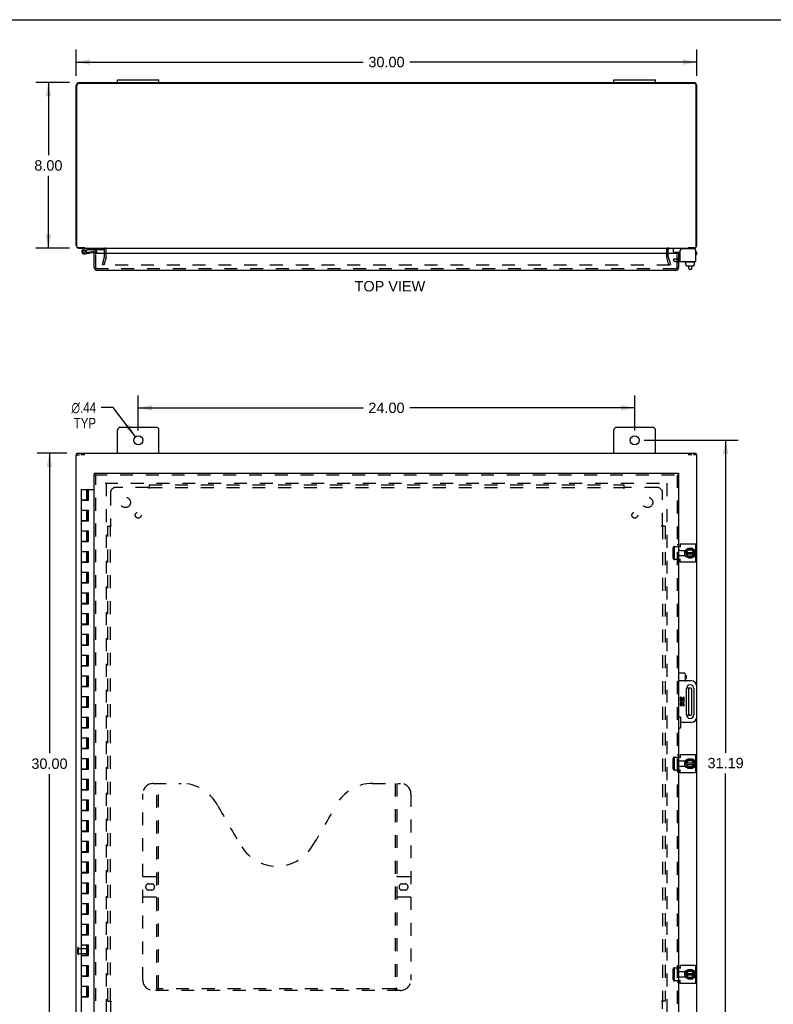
# Model space of a CAD drawing. Header units: inches. Extents: x 0 to 113, y 0 to 73.
# Tile 3 of 5: x 20 to 57, y 26 to 73. Entities that reach past the tile are written whole.
import ezdxf

# ---------------------------------------------------------------- set-up
doc = ezdxf.new("R2010")
doc.units = ezdxf.units.IN
doc.header["$LTSCALE"] = 6.233333
doc.header["$MEASUREMENT"] = 0
doc.linetypes.add('HIDDEN', pattern=[0.2, 0.1, -0.1])
doc.layers.get('0').update_dxf_attribs({"linetype": 'CONTINUOUS'})
for name, color, linetype in [('DEFAULT_2', 8, 'HIDDEN'), ('DIMENSIONS', 7, 'CONTINUOUS'), ('DOOR_ASSEMBLY', 7, 'CONTINUOUS'), ('SUBPANEL', 7, 'CONTINUOUS')]:
    doc.layers.add(name, color=color, linetype=linetype)
doc.styles.get("Standard").update_dxf_attribs({"font": 'arial.ttf'})
doc.styles.add('TEXTSTYLE_1', font='gdt', dxfattribs={"width": 0.8})
doc.dimstyles.new('DIMSTYLE_1', dxfattribs={"dimtxt": 0.5, "dimasz": 0.666667, "dimexe": 0.09, "dimexo": 0.07, "dimgap": 0.0375, "dimtad": 0, "dimtih": 1, "dimtoh": 1, "dimzin": 4, "dimdsep": 46, "dimtxsty": 'Standard', "dimblk": '_FILLED', "dimblk1": '_FILLED', "dimblk2": '_FILLED', "dimcen": 0.09, "dimadec": 3, "dimazin": 1, "dimtfac": 1, "dimtdec": 3, "dimtofl": 0, "dimtmove": 0, "dimatfit": 3, "dimldrblk": '_FILLED', "dimfxl": 0, "dimtolj": 1, "dimtzin": 4, "dimarcsym": 0})
doc.dimstyles.new('DIMSTYLE_2', dxfattribs={"dimtxt": 0.5, "dimasz": 0.666667, "dimexe": 0.09, "dimexo": 0.07, "dimgap": 0.09, "dimtad": 0, "dimtih": 1, "dimtoh": 1, "dimzin": 4, "dimdsep": 46, "dimtxsty": 'Standard', "dimblk": '_FILLED', "dimblk1": '_FILLED', "dimblk2": '_FILLED', "dimcen": 0.09, "dimadec": 3, "dimazin": 1, "dimtfac": 1, "dimtdec": 3, "dimtofl": 0, "dimtmove": 0, "dimatfit": 1, "dimldrblk": '_FILLED', "dimfxl": 0, "dimtolj": 1, "dimtzin": 4, "dimarcsym": 0})

# ---------------------------------------------------------------- blocks, each defined once
blk = doc.blocks.new('_FILLED')
at = {"color": 0, "linetype": 'ByBlock'}
blk.add_solid([(0, 0), (-1, 0.2), (-1, -0.2)], dxfattribs=at)
blk = doc.blocks.new('*D1')
at = {"layer": 'DIMENSIONS', "color": 2, "linetype": 'Continuous'}
for p, q in [((22.964, 70.614), (22.964, 71.887)), ((52.964, 70.614), (52.964, 71.887)), ((22.964, 71.287), (36.84, 71.287)), ((52.964, 71.287), (39.087, 71.287))]:
    blk.add_line(p, q, dxfattribs=at)
at = {"layer": 'DIMENSIONS', "color": 2, "linetype": 'Continuous', "xscale": 0.6666666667, "yscale": 0.6666666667, "zscale": 0.6666666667, "rotation": 180}
blk.add_blockref('_FILLED', (22.964, 71.287), dxfattribs=at)
at = {"layer": 'DIMENSIONS', "color": 2, "linetype": 'Continuous', "xscale": 0.6666666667, "yscale": 0.6666666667, "zscale": 0.6666666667}
blk.add_blockref('_FILLED', (52.964, 71.287), dxfattribs=at)
at = {"layer": 'DIMENSIONS', "color": 2, "linetype": 'Continuous', "insert": (37.964, 71.537), "char_height": 0.5, "width": 1.74721, "attachment_point": 2, "line_spacing_factor": 0.9}
blk.add_mtext('30.00', dxfattribs=at)
blk = doc.blocks.new('*D2')
at = {"layer": 'DIMENSIONS', "color": 2, "linetype": 'Continuous'}
for p, q in [((22.642, 70.292), (21.018, 70.292)), ((21.618, 70.292), (21.618, 66.792)), ((21.618, 62.292), (21.618, 65.792)), ((22.642, 62.292), (21.018, 62.292))]:
    blk.add_line(p, q, dxfattribs=at)
at = {"layer": 'DIMENSIONS', "color": 2, "linetype": 'Continuous', "xscale": 0.6666666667, "yscale": 0.6666666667, "zscale": 0.6666666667}
for p, rotation in [((21.618, 70.292), 90), ((21.618, 62.292), 270)]:
    blk.add_blockref('_FILLED', p, dxfattribs=dict(at, rotation=rotation))
at = {"layer": 'DIMENSIONS', "color": 2, "linetype": 'Continuous', "insert": (21.618, 66.542), "char_height": 0.5, "width": 1.35874, "attachment_point": 2, "line_spacing_factor": 0.9}
blk.add_mtext('8.00', dxfattribs=at)
blk = doc.blocks.new('*D6')
at = {"layer": 'DIMENSIONS', "color": 2, "linetype": 'Continuous'}
for p, q in [((24.758, 54.589), (24.174, 54.589)), ((25.831, 53.185), (24.758, 54.589))]:
    blk.add_line(p, q, dxfattribs=at)
at = {"layer": 'DIMENSIONS', "color": 2, "linetype": 'Continuous', "xscale": 0.6666666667, "yscale": 0.6666666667, "zscale": 0.6666666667, "rotation": 307.4017997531}
blk.add_blockref('_FILLED', (25.831, 53.185), dxfattribs=at)
at = {"layer": 'DIMENSIONS', "color": 2, "linetype": 'Continuous', "insert": (23.924, 54.839), "char_height": 0.5, "width": 1.63693, "attachment_point": 3, "line_spacing_factor": 0.9, "style": 'TEXTSTYLE_1'}
blk.add_mtext('{\\fgdt;n}\\fArial;.44\\PTYP', dxfattribs=at)
blk = doc.blocks.new('*D7')
at = {"layer": 'DIMENSIONS', "color": 2, "linetype": 'Continuous'}
for p, q in [((25.964, 53.478), (25.964, 55.18)), ((49.964, 53.478), (49.964, 55.18)), ((25.964, 54.58), (36.84, 54.58)), ((49.964, 54.58), (39.087, 54.58))]:
    blk.add_line(p, q, dxfattribs=at)
at = {"layer": 'DIMENSIONS', "color": 2, "linetype": 'Continuous', "xscale": 0.6666666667, "yscale": 0.6666666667, "zscale": 0.6666666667, "rotation": 180}
blk.add_blockref('_FILLED', (25.964, 54.58), dxfattribs=at)
at = {"layer": 'DIMENSIONS', "color": 2, "linetype": 'Continuous', "xscale": 0.6666666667, "yscale": 0.6666666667, "zscale": 0.6666666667}
blk.add_blockref('_FILLED', (49.964, 54.58), dxfattribs=at)
at = {"layer": 'DIMENSIONS', "color": 2, "linetype": 'Continuous', "insert": (37.964, 54.83), "char_height": 0.5, "width": 1.74721, "attachment_point": 2, "line_spacing_factor": 0.9}
blk.add_mtext('24.00', dxfattribs=at)
blk = doc.blocks.new('*D8')
at = {"layer": 'DIMENSIONS', "color": 2, "linetype": 'Continuous'}
for p, q in [((50.43, 53.011), (54.96, 53.011)), ((54.36, 53.011), (54.36, 37.917)), ((54.36, 21.824), (54.36, 36.917)), ((50.43, 21.824), (54.96, 21.824))]:
    blk.add_line(p, q, dxfattribs=at)
at = {"layer": 'DIMENSIONS', "color": 2, "linetype": 'Continuous', "xscale": 0.6666666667, "yscale": 0.6666666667, "zscale": 0.6666666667}
for p, rotation in [((54.36, 53.011), 90), ((54.36, 21.824), 270)]:
    blk.add_blockref('_FILLED', p, dxfattribs=dict(at, rotation=rotation))
at = {"layer": 'DIMENSIONS', "color": 2, "linetype": 'Continuous', "insert": (54.36, 37.667), "char_height": 0.5, "width": 1.74721, "attachment_point": 2, "line_spacing_factor": 0.9}
blk.add_mtext('31.19', dxfattribs=at)
blk = doc.blocks.new('*D9')
at = {"layer": 'DIMENSIONS', "color": 2, "linetype": 'Continuous'}
for p, q in [((22.512, 52.386), (21.071, 52.386)), ((21.671, 52.386), (21.671, 37.886)), ((21.671, 22.386), (21.671, 36.886)), ((22.512, 22.386), (21.071, 22.386))]:
    blk.add_line(p, q, dxfattribs=at)
at = {"layer": 'DIMENSIONS', "color": 2, "linetype": 'Continuous', "xscale": 0.6666666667, "yscale": 0.6666666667, "zscale": 0.6666666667}
for p, rotation in [((21.671, 52.386), 90), ((21.671, 22.386), 270)]:
    blk.add_blockref('_FILLED', p, dxfattribs=dict(at, rotation=rotation))
at = {"layer": 'DIMENSIONS', "color": 2, "linetype": 'Continuous', "insert": (21.671, 37.636), "char_height": 0.5, "width": 1.74721, "attachment_point": 2, "line_spacing_factor": 0.9}
blk.add_mtext('30.00', dxfattribs=at)

msp = doc.modelspace()

# ---------------------------------------------------------------- linework, layer by layer
at = {"color": 7, "linetype": 'Continuous'}
for p, q in [((0, 73.333), (113.333, 73.333)), ((24.964, 70.292), (24.964, 70.427)), ((24.964, 70.427), (26.964, 70.427)), ((26.964, 70.292), (26.964, 70.427)), ((48.964, 70.427), (50.964, 70.427)), ((48.964, 70.292), (48.964, 70.427)), ((50.964, 70.292), (50.964, 70.427)), ((23.367, 62.312), (23.367, 62.292)), ((51.845, 62.114), (51.845, 62.252)), ((51.855, 62.104), (52.17, 62.104)), ((52.56, 62.292), (52.56, 62.312)), ((52.907, 62.212), (52.907, 62.198)), ((52.388, 61.624), (52.388, 61.644)), ((52.885, 61.614), (52.398, 61.614)), ((52.44, 61.507), (52.44, 61.614)), ((52.44, 61.507), (52.457, 61.507)), ((52.456, 61.449), (52.456, 61.507)), ((52.457, 61.449), (52.457, 61.507)), ((52.467, 61.439), (52.822, 61.439)), ((52.587, 61.316), (52.587, 61.439)), ((52.727, 61.316), (52.727, 61.439)), ((52.85, 61.507), (52.832, 61.507)), ((52.832, 61.449), (52.832, 61.507)), ((52.833, 61.449), (52.833, 61.507)), ((52.85, 61.507), (52.85, 61.614)), ((52.895, 61.624), (52.895, 61.644)), ((52.667, 61.256), (52.647, 61.256)), ((22.989, 52.311), (22.989, 52.386)), ((52.939, 52.311), (52.939, 52.386)), ((22.964, 52.311), (23.119, 52.311)), ((23.375, 52.311), (23.193, 52.311)), ((52.735, 52.311), (52.553, 52.311)), ((52.964, 52.311), (52.809, 52.311)), ((52.376, 47.694), (52.376, 47.428)), ((52.441, 47.566), (52.529, 47.736)), ((52.457, 47.595), (52.832, 47.595)), ((52.492, 47.595), (52.553, 47.713)), ((52.746, 47.741), (52.538, 47.741)), ((52.546, 47.723), (52.553, 47.713)), ((52.553, 47.713), (52.728, 47.713)), ((52.734, 47.723), (52.728, 47.713)), ((52.728, 47.713), (52.793, 47.595)), ((52.849, 47.566), (52.755, 47.736)), ((52.441, 47.557), (52.529, 47.377)), ((52.456, 47.527), (52.833, 47.527)), ((52.55, 47.406), (52.491, 47.527)), ((52.538, 47.371), (52.746, 47.371)), ((52.544, 47.396), (52.55, 47.406)), ((52.722, 47.406), (52.55, 47.406)), ((52.792, 47.527), (52.722, 47.406)), ((52.727, 47.396), (52.722, 47.406)), ((52.755, 47.377), (52.849, 47.556)), ((52.667, 41.042), (52.466, 41.042)), ((52.587, 39.79), (52.587, 40.982)), ((52.727, 39.79), (52.727, 40.982)), ((52.466, 39.73), (52.667, 39.73)), ((52.376, 37.519), (52.376, 37.253)), ((52.441, 37.391), (52.529, 37.561)), ((52.441, 37.382), (52.529, 37.202)), ((52.456, 37.352), (52.833, 37.352)), ((52.457, 37.42), (52.832, 37.42)), ((52.55, 37.231), (52.491, 37.352)), ((52.492, 37.42), (52.553, 37.538)), ((52.746, 37.566), (52.538, 37.566)), ((52.538, 37.196), (52.746, 37.196)), ((52.544, 37.221), (52.55, 37.231)), ((52.546, 37.548), (52.553, 37.538)), ((52.722, 37.231), (52.55, 37.231)), ((52.553, 37.538), (52.728, 37.538)), ((52.792, 37.352), (52.722, 37.231)), ((52.727, 37.221), (52.722, 37.231)), ((52.734, 37.548), (52.728, 37.538)), ((52.728, 37.538), (52.793, 37.42)), ((52.849, 37.391), (52.755, 37.561)), ((52.755, 37.202), (52.849, 37.381)), ((52.376, 27.344), (52.376, 27.078)), ((52.441, 27.216), (52.529, 27.386)), ((52.441, 27.207), (52.529, 27.027)), ((52.456, 27.177), (52.833, 27.177)), ((52.457, 27.245), (52.832, 27.245)), ((52.55, 27.056), (52.491, 27.177)), ((52.492, 27.245), (52.553, 27.363)), ((52.746, 27.391), (52.538, 27.391)), ((52.546, 27.373), (52.553, 27.363)), ((52.553, 27.363), (52.728, 27.363)), ((52.792, 27.177), (52.722, 27.056)), ((52.734, 27.373), (52.728, 27.363)), ((52.728, 27.363), (52.793, 27.245)), ((52.849, 27.216), (52.755, 27.386)), ((52.755, 27.027), (52.849, 27.206)), ((52.538, 27.021), (52.746, 27.021)), ((52.544, 27.046), (52.55, 27.056)), ((52.722, 27.056), (52.55, 27.056)), ((52.727, 27.046), (52.722, 27.056))]:
    msp.add_line(p, q, dxfattribs=at)
at = {"color": 3, "linetype": 'Continuous'}
for p, q in [((22.964, 62.437), (22.964, 70.147)), ((22.989, 62.372), (22.989, 70.137)), ((23.109, 70.292), (52.819, 70.292)), ((23.114, 70.262), (52.814, 70.262)), ((52.939, 62.372), (52.939, 70.137)), ((52.964, 62.437), (52.964, 70.147)), ((23.375, 62.312), (23.049, 62.312)), ((23.109, 62.292), (52.819, 62.292)), ((24.339, 62.044), (24.339, 62.222)), ((51.589, 62.044), (51.589, 62.222)), ((52.17, 61.654), (52.17, 62.198)), ((52.847, 62.258), (52.23, 62.258)), ((52.879, 62.312), (52.553, 62.312)), ((52.907, 62.198), (52.907, 61.654)), ((52.17, 61.654), (52.907, 61.654)), ((24.964, 52.386), (24.964, 53.511)), ((26.839, 53.636), (25.089, 53.636)), ((26.964, 52.386), (26.964, 53.511)), ((48.964, 52.386), (48.964, 53.511)), ((50.839, 53.636), (49.089, 53.636)), ((50.964, 52.386), (50.964, 53.511)), ((22.989, 52.386), (52.939, 52.386)), ((22.964, 22.461), (22.964, 52.311)), ((52.964, 41.136), (52.964, 52.311)), ((52.089, 47.875), (52.17, 47.875)), ((52.17, 48.008), (52.907, 48.008)), ((52.17, 48.008), (52.17, 47.844)), ((52.183, 47.694), (52.426, 47.694)), ((52.907, 48.008), (52.907, 47.115)), ((52.17, 47.247), (52.089, 47.247)), ((52.17, 47.115), (52.17, 47.279)), ((52.907, 47.115), (52.17, 47.115)), ((52.426, 47.428), (52.183, 47.428)), ((52.964, 22.461), (52.964, 39.636)), ((52.089, 37.7), (52.17, 37.7)), ((52.17, 37.833), (52.907, 37.833)), ((52.17, 37.833), (52.17, 37.669)), ((52.907, 37.833), (52.907, 36.94)), ((52.183, 37.519), (52.426, 37.519)), ((52.426, 37.253), (52.183, 37.253)), ((52.17, 37.072), (52.089, 37.072)), ((52.17, 36.94), (52.17, 37.104)), ((52.907, 36.94), (52.17, 36.94)), ((52.17, 27.658), (52.907, 27.658)), ((52.17, 27.658), (52.17, 27.494)), ((52.907, 27.658), (52.907, 26.765)), ((52.089, 27.525), (52.17, 27.525)), ((52.183, 27.344), (52.426, 27.344)), ((52.17, 26.897), (52.089, 26.897)), ((52.17, 26.765), (52.17, 26.929)), ((52.907, 26.765), (52.17, 26.765)), ((52.426, 27.078), (52.183, 27.078))]:
    msp.add_line(p, q, dxfattribs=at)
for centre in [(25.964, 53.011), (49.964, 53.011)]:
    msp.add_circle(centre, 0.219, dxfattribs=at)
at = {"color": 7, "linetype": 'Continuous'}
for centre in [(52.642, 47.561), (52.642, 37.386), (52.642, 27.211)]:
    msp.add_circle(centre, 0.254, dxfattribs=at)
at = {"color": 3, "linetype": 'Continuous'}
for centre, radius, start, end in [((23.109, 70.147), 0.145, 90, 180), ((23.114, 70.137), 0.125, 90, 180), ((52.814, 70.137), 0.125, 0, 90), ((52.819, 70.147), 0.145, 0, 90), ((23.109, 62.437), 0.145, 180, 217.1382), ((23.049, 62.372), 0.06, 180, 270), ((52.879, 62.372), 0.06, 270, 360), ((52.819, 62.437), 0.145, 322.8618, 360), ((23.109, 62.437), 0.145, 237.5206, 270), ((24.269, 62.222), 0.07, 0, 90), ((51.659, 62.222), 0.07, 90, 180), ((52.23, 62.198), 0.06, 90, 180), ((52.819, 62.437), 0.145, 270, 302.4794), ((52.847, 62.198), 0.06, 0, 90), ((25.089, 53.511), 0.125, 90, 180), ((26.839, 53.511), 0.125, 0, 90), ((49.089, 53.511), 0.125, 90, 180), ((50.839, 53.511), 0.125, 0, 90), ((52.183, 47.561), 0.133, 90, 135.2119), ((52.183, 47.561), 0.133, 224.7881, 270), ((52.183, 37.386), 0.133, 90, 135.2119), ((52.183, 37.386), 0.133, 224.7881, 270), ((52.183, 27.211), 0.133, 90, 135.2119), ((52.183, 27.211), 0.133, 224.7881, 270)]:
    msp.add_arc(centre, radius, start, end, dxfattribs=at)
at = {"color": 7, "linetype": 'Continuous'}
for centre, radius, start, end in [((51.885, 62.252), 0.04, 90, 180), ((51.855, 62.114), 0.01, 180, 270), ((52.827, 62.212), 0.08, 0, 90), ((52.398, 61.644), 0.01, 90, 180), ((52.398, 61.624), 0.01, 180, 270), ((52.885, 61.644), 0.01, 0, 90), ((52.885, 61.624), 0.01, 270, 360), ((52.647, 61.316), 0.06, 180, 270), ((52.667, 61.316), 0.06, 270, 360), ((52.642, 47.561), 0.281, 151.7622, 160.7964), ((52.538, 47.731), 0.01, 90, 152.7647), ((52.746, 47.731), 0.01, 28.8968, 90), ((52.642, 47.561), 0.281, 199.2036, 208.2378), ((52.45, 47.561), 0.01, 152.7647, 205.9948), ((52.538, 47.381), 0.01, 205.9948, 270), ((52.746, 47.381), 0.01, 270, 332.3947), ((52.84, 47.561), 0.01, 332.3947, 28.8968), ((52.647, 40.982), 0.06, 90, 180), ((52.667, 40.982), 0.06, 0, 90), ((52.647, 39.79), 0.06, 180, 270), ((52.667, 39.79), 0.06, 270, 360), ((52.642, 37.386), 0.281, 151.7622, 160.7964), ((52.642, 37.386), 0.281, 199.2036, 208.2378), ((52.45, 37.386), 0.01, 152.7647, 205.9948), ((52.538, 37.556), 0.01, 90, 152.7647), ((52.538, 37.206), 0.01, 205.9948, 270), ((52.746, 37.556), 0.01, 28.8968, 90), ((52.746, 37.206), 0.01, 270, 332.3947), ((52.84, 37.386), 0.01, 332.3947, 28.8968), ((52.642, 27.211), 0.281, 151.7622, 160.7964), ((52.642, 27.211), 0.281, 199.2036, 208.2378), ((52.45, 27.211), 0.01, 152.7647, 205.9948), ((52.538, 27.381), 0.01, 90, 152.7647), ((52.746, 27.381), 0.01, 28.8968, 90), ((52.84, 27.211), 0.01, 332.3947, 28.8968), ((52.538, 27.031), 0.01, 205.9948, 270), ((52.746, 27.031), 0.01, 270, 332.3947)]:
    msp.add_arc(centre, radius, start, end, dxfattribs=at)
for centre, major_axis, ratio, start_param, end_param in [((52.467, 61.449), (-0.0111, 0), 0.898834, 6.283185, 7.853982), ((52.468, 61.449), (0.0112, 0), 0.889134, -3.141593, -1.570796), ((52.821, 61.449), (0.0114, 0), 0.875492, -1.570796, 0), ((52.822, 61.449), (-0.0113, 0), 0.88616, 7.853982, 9.424778)]:
    msp.add_ellipse(centre, major_axis=major_axis, ratio=ratio, start_param=start_param, end_param=end_param, dxfattribs=at)
at = {"layer": 'DEFAULT_2', "color": 8, "linetype": 'HIDDEN'}
for p, q in [((24.234, 61.499), (24.337, 61.883)), ((24.41, 61.864), (24.307, 61.479)), ((24.339, 61.893), (24.339, 62.044)), ((24.414, 61.893), (24.414, 62.222)), ((51.514, 61.893), (51.514, 62.222)), ((51.621, 61.479), (51.518, 61.864)), ((51.589, 61.893), (51.589, 62.044)), ((51.59, 61.883), (51.693, 61.499)), ((24.307, 61.479), (24.234, 61.499)), ((51.653, 61.479), (24.275, 61.479)), ((51.621, 61.479), (51.693, 61.499)), ((51.881, 61.8), (51.829, 61.71)), ((51.829, 61.71), (51.901, 61.668)), ((51.881, 61.8), (51.953, 61.758)), ((51.953, 61.758), (52.17, 61.758)), ((51.953, 61.654), (52.17, 61.654)), ((24.359, 50.936), (51.569, 50.936)), ((24.414, 50.933), (24.414, 23.839)), ((51.514, 50.933), (51.514, 23.839)), ((51.829, 47.307), (51.829, 47.815)), ((51.881, 47.875), (52.089, 47.875)), ((51.881, 47.307), (51.881, 47.815)), ((52.089, 47.247), (51.881, 47.247)), ((51.829, 37.132), (51.829, 37.64)), ((51.881, 37.7), (52.089, 37.7)), ((51.881, 37.132), (51.881, 37.64)), ((52.089, 37.072), (51.881, 37.072)), ((23.039, 28.194), (23.039, 28.478)), ((23.082, 28.194), (23.082, 28.478)), ((23.082, 28.46), (23.529, 28.46)), ((23.082, 28.212), (23.529, 28.212)), ((23.539, 28.222), (23.539, 28.45)), ((51.829, 26.957), (51.829, 27.465)), ((51.881, 27.525), (52.089, 27.525)), ((51.881, 26.957), (51.881, 27.465)), ((52.089, 26.897), (51.881, 26.897))]:
    msp.add_line(p, q, dxfattribs=at)
for points in [[(51.881, 47.875), (51.876, 47.874), (51.87, 47.873), (51.864, 47.872), (51.859, 47.869), (51.854, 47.866), (51.849, 47.862), (51.845, 47.857), (51.841, 47.852), (51.837, 47.847), (51.835, 47.841), (51.832, 47.835), (51.831, 47.828), (51.83, 47.822), (51.829, 47.815)], [(51.881, 47.815), (51.882, 47.822), (51.883, 47.828), (51.884, 47.835), (51.887, 47.841), (51.889, 47.847), (51.893, 47.852), (51.897, 47.857), (51.901, 47.862), (51.906, 47.866), (51.911, 47.869), (51.916, 47.872), (51.922, 47.873), (51.928, 47.874), (51.933, 47.875)], [(51.829, 47.307), (51.83, 47.301), (51.831, 47.294), (51.832, 47.288), (51.835, 47.281), (51.837, 47.276), (51.841, 47.27), (51.845, 47.265), (51.849, 47.261), (51.854, 47.257), (51.859, 47.253), (51.864, 47.251), (51.87, 47.249), (51.876, 47.248), (51.881, 47.247)], [(51.933, 47.247), (51.928, 47.248), (51.922, 47.249), (51.916, 47.251), (51.911, 47.253), (51.906, 47.257), (51.901, 47.261), (51.897, 47.265), (51.893, 47.27), (51.889, 47.276), (51.887, 47.281), (51.884, 47.288), (51.883, 47.294), (51.882, 47.301), (51.881, 47.307)], [(51.881, 37.7), (51.876, 37.699), (51.87, 37.698), (51.864, 37.697), (51.859, 37.694), (51.854, 37.691), (51.849, 37.687), (51.845, 37.682), (51.841, 37.677), (51.837, 37.672), (51.835, 37.666), (51.832, 37.66), (51.831, 37.653), (51.83, 37.647), (51.829, 37.64)], [(51.881, 37.64), (51.882, 37.647), (51.883, 37.653), (51.884, 37.66), (51.887, 37.666), (51.889, 37.672), (51.893, 37.677), (51.897, 37.682), (51.901, 37.687), (51.906, 37.691), (51.911, 37.694), (51.916, 37.697), (51.922, 37.698), (51.928, 37.699), (51.933, 37.7)], [(51.829, 37.132), (51.83, 37.126), (51.831, 37.119), (51.832, 37.113), (51.835, 37.106), (51.837, 37.101), (51.841, 37.095), (51.845, 37.09), (51.849, 37.086), (51.854, 37.082), (51.859, 37.078), (51.864, 37.076), (51.87, 37.074), (51.876, 37.073), (51.881, 37.072)], [(51.933, 37.072), (51.928, 37.073), (51.922, 37.074), (51.916, 37.076), (51.911, 37.078), (51.906, 37.082), (51.901, 37.086), (51.897, 37.09), (51.893, 37.095), (51.889, 37.101), (51.887, 37.106), (51.884, 37.113), (51.883, 37.119), (51.882, 37.126), (51.881, 37.132)], [(51.881, 27.525), (51.876, 27.524), (51.87, 27.523), (51.864, 27.522), (51.859, 27.519), (51.854, 27.516), (51.849, 27.512), (51.845, 27.507), (51.841, 27.502), (51.837, 27.497), (51.835, 27.491), (51.832, 27.485), (51.831, 27.478), (51.83, 27.472), (51.829, 27.465)], [(51.881, 27.465), (51.882, 27.472), (51.883, 27.478), (51.884, 27.485), (51.887, 27.491), (51.889, 27.497), (51.893, 27.502), (51.897, 27.507), (51.901, 27.512), (51.906, 27.516), (51.911, 27.519), (51.916, 27.522), (51.922, 27.523), (51.928, 27.524), (51.933, 27.525)], [(51.829, 26.957), (51.83, 26.951), (51.831, 26.944), (51.832, 26.938), (51.835, 26.931), (51.837, 26.926), (51.841, 26.92), (51.845, 26.915), (51.849, 26.911), (51.854, 26.907), (51.859, 26.903), (51.864, 26.901), (51.87, 26.899), (51.876, 26.898), (51.881, 26.897)], [(51.933, 26.897), (51.928, 26.898), (51.922, 26.899), (51.916, 26.901), (51.911, 26.903), (51.906, 26.907), (51.901, 26.911), (51.897, 26.915), (51.893, 26.92), (51.889, 26.926), (51.887, 26.931), (51.884, 26.938), (51.883, 26.944), (51.882, 26.951), (51.881, 26.957)]]:
    msp.add_lwpolyline(points, dxfattribs=at)
for centre, radius, start, end in [((24.299, 61.893), 0.04, 345, 360), ((24.269, 62.222), 0.145, 0, 43.5261), ((24.299, 61.893), 0.115, 345, 360), ((51.659, 62.222), 0.145, 136.4739, 180), ((51.629, 61.893), 0.115, 180, 195), ((51.629, 61.893), 0.04, 180, 195), ((51.953, 61.758), 0.104, 240, 270), ((52.183, 47.561), 0.133, 135.2119, 224.7881), ((52.183, 37.386), 0.133, 135.2119, 224.7881), ((23.06, 28.478), 0.0215, 360, 180), ((23.06, 28.194), 0.0215, 180, 0), ((23.529, 28.45), 0.01, 360, 90), ((23.529, 28.222), 0.01, 270, 0), ((52.183, 27.211), 0.133, 135.2119, 224.7881)]:
    msp.add_arc(centre, radius, start, end, dxfattribs=at)
at = {"layer": 'DOOR_ASSEMBLY', "color": 7, "linetype": 'Continuous'}
for p, q in [((23.512, 62.292), (23.33, 62.26)), ((23.34, 62.202), (23.512, 62.232)), ((23.363, 62.073), (23.374, 62.075)), ((23.376, 62.014), (23.879, 62.103)), ((23.453, 62.21), (23.405, 62.175)), ((23.411, 62.108), (23.41, 62.108)), ((23.468, 62.091), (23.868, 62.162)), ((23.512, 62.232), (24.312, 62.232)), ((23.545, 62.105), (23.556, 62.046)), ((23.778, 62.228), (23.778, 62.232)), ((23.778, 62.228), (24.034, 62.228)), ((23.854, 62.044), (23.839, 62.044)), ((23.914, 62.044), (23.914, 62.073)), ((23.974, 62.073), (23.974, 62.044)), ((24.034, 62.228), (24.034, 62.232)), ((24.312, 62.232), (24.312, 62.277)), ((51.933, 62.044), (51.933, 62.086)), ((52.008, 62.054), (52.007, 62.044)), ((52.008, 62.054), (52.089, 62.054)), ((52.029, 62.054), (52.029, 62.104)), ((52.073, 62.044), (52.089, 62.044)), ((52.089, 62.044), (52.089, 62.054)), ((52.907, 62.116), (52.934, 62.116)), ((52.934, 61.976), (52.907, 61.976)), ((52.964, 62.006), (52.964, 62.086)), ((23.839, 51.418), (23.839, 51.343)), ((52.089, 51.418), (52.089, 51.343)), ((23.974, 51.28), (23.974, 51.279)), ((23.227, 50.136), (23.227, 50.636)), ((23.227, 50.636), (23.839, 50.636)), ((23.477, 50.136), (23.477, 50.636)), ((23.512, 50.116), (23.512, 50.636)), ((23.545, 50.116), (23.545, 50.636)), ((23.556, 50.116), (23.556, 50.636)), ((23.227, 50.136), (23.512, 50.136)), ((23.227, 49.136), (23.227, 50.116)), ((23.227, 50.116), (23.556, 50.116)), ((23.289, 50.136), (23.289, 50.116)), ((23.414, 50.136), (23.414, 50.116)), ((23.227, 49.636), (23.556, 49.636)), ((23.477, 49.136), (23.477, 49.636)), ((23.512, 49.116), (23.512, 49.636)), ((23.545, 49.116), (23.545, 49.636)), ((23.556, 49.116), (23.556, 49.636)), ((23.227, 49.136), (23.512, 49.136)), ((23.227, 48.136), (23.227, 49.116)), ((23.227, 49.116), (23.556, 49.116)), ((23.289, 49.136), (23.289, 49.116)), ((23.414, 49.136), (23.414, 49.116)), ((23.227, 48.636), (23.556, 48.636)), ((23.477, 48.136), (23.477, 48.636)), ((23.512, 48.116), (23.512, 48.636)), ((23.545, 48.116), (23.545, 48.636)), ((23.556, 48.116), (23.556, 48.636)), ((23.227, 48.136), (23.512, 48.136)), ((23.227, 47.136), (23.227, 48.116)), ((23.227, 48.116), (23.556, 48.116)), ((23.289, 48.136), (23.289, 48.116)), ((23.414, 48.136), (23.414, 48.116)), ((23.227, 47.636), (23.556, 47.636)), ((23.477, 47.136), (23.477, 47.636)), ((23.512, 47.116), (23.512, 47.636)), ((23.545, 47.116), (23.545, 47.636)), ((23.556, 47.116), (23.556, 47.636)), ((23.227, 47.136), (23.512, 47.136)), ((23.227, 46.136), (23.227, 47.116)), ((23.227, 47.116), (23.556, 47.116)), ((23.289, 47.136), (23.289, 47.116)), ((23.414, 47.136), (23.414, 47.116)), ((23.227, 46.636), (23.556, 46.636)), ((23.477, 46.136), (23.477, 46.636)), ((23.512, 46.116), (23.512, 46.636)), ((23.545, 46.116), (23.545, 46.636)), ((23.556, 46.116), (23.556, 46.636)), ((23.227, 46.136), (23.512, 46.136)), ((23.227, 45.136), (23.227, 46.116)), ((23.227, 46.116), (23.556, 46.116)), ((23.289, 46.136), (23.289, 46.116)), ((23.414, 46.136), (23.414, 46.116)), ((23.227, 45.636), (23.556, 45.636)), ((23.477, 45.136), (23.477, 45.636)), ((23.512, 45.116), (23.512, 45.636)), ((23.545, 45.116), (23.545, 45.636)), ((23.556, 45.116), (23.556, 45.636)), ((23.227, 45.136), (23.512, 45.136)), ((23.227, 44.136), (23.227, 45.116)), ((23.227, 45.116), (23.556, 45.116)), ((23.289, 45.136), (23.289, 45.116)), ((23.414, 45.136), (23.414, 45.116)), ((23.227, 44.636), (23.556, 44.636)), ((23.477, 44.136), (23.477, 44.636)), ((23.512, 44.116), (23.512, 44.636)), ((23.545, 44.116), (23.545, 44.636)), ((23.556, 44.116), (23.556, 44.636)), ((23.227, 44.136), (23.512, 44.136)), ((23.227, 43.136), (23.227, 44.116)), ((23.227, 44.116), (23.556, 44.116)), ((23.289, 44.136), (23.289, 44.116)), ((23.414, 44.136), (23.414, 44.116)), ((23.227, 43.636), (23.556, 43.636)), ((23.477, 43.136), (23.477, 43.636)), ((23.512, 43.116), (23.512, 43.636)), ((23.545, 43.116), (23.545, 43.636)), ((23.556, 43.116), (23.556, 43.636)), ((23.227, 43.136), (23.512, 43.136)), ((23.227, 42.136), (23.227, 43.116)), ((23.227, 43.116), (23.556, 43.116)), ((23.289, 43.136), (23.289, 43.116)), ((23.414, 43.136), (23.414, 43.116)), ((23.227, 42.636), (23.556, 42.636)), ((23.477, 42.136), (23.477, 42.636)), ((23.512, 42.116), (23.512, 42.636)), ((23.545, 42.116), (23.545, 42.636)), ((23.556, 42.116), (23.556, 42.636)), ((23.227, 42.136), (23.512, 42.136)), ((23.227, 41.136), (23.227, 42.116)), ((23.227, 42.116), (23.556, 42.116)), ((23.289, 42.136), (23.289, 42.116)), ((23.414, 42.136), (23.414, 42.116)), ((23.227, 41.636), (23.556, 41.636)), ((23.477, 41.136), (23.477, 41.636)), ((23.512, 41.116), (23.512, 41.636)), ((23.545, 41.116), (23.545, 41.636)), ((23.556, 41.116), (23.556, 41.636)), ((52.374, 41.761), (52.089, 41.761)), ((52.404, 41.731), (52.404, 41.416)), ((52.404, 41.659), (52.423, 41.659)), ((52.404, 41.489), (52.423, 41.489)), ((52.423, 41.659), (52.451, 41.654)), ((52.423, 41.659), (52.423, 41.489)), ((52.423, 41.489), (52.451, 41.494)), ((52.451, 41.654), (52.451, 41.494)), ((23.227, 41.136), (23.512, 41.136)), ((23.227, 40.136), (23.227, 41.116)), ((23.227, 41.116), (23.556, 41.116)), ((23.289, 41.136), (23.289, 41.116)), ((23.414, 41.136), (23.414, 41.116)), ((52.374, 41.386), (52.089, 41.386)), ((52.714, 41.386), (52.434, 41.386)), ((52.464, 39.753), (52.464, 41.019)), ((52.824, 41.019), (52.824, 39.753)), ((52.964, 39.636), (52.964, 41.136)), ((23.227, 40.636), (23.556, 40.636)), ((23.477, 40.136), (23.477, 40.636)), ((23.512, 40.116), (23.512, 40.636)), ((23.545, 40.116), (23.545, 40.636)), ((23.556, 40.116), (23.556, 40.636)), ((52.205, 40.592), (52.168, 40.592)), ((52.168, 40.592), (52.168, 40.455)), ((52.168, 40.455), (52.324, 40.455)), ((52.21, 40.434), (52.176, 40.448)), ((52.205, 40.493), (52.205, 40.592)), ((52.243, 40.493), (52.205, 40.493)), ((52.279, 40.574), (52.243, 40.574)), ((52.243, 40.574), (52.243, 40.493)), ((52.279, 40.493), (52.279, 40.574)), ((52.318, 40.493), (52.279, 40.493)), ((52.324, 40.455), (52.308, 40.444)), ((52.355, 40.592), (52.318, 40.592)), ((52.318, 40.592), (52.318, 40.493)), ((52.345, 40.455), (52.355, 40.455)), ((52.355, 40.455), (52.355, 40.592)), ((23.227, 40.136), (23.512, 40.136)), ((23.227, 39.136), (23.227, 40.116)), ((23.227, 40.116), (23.556, 40.116)), ((23.289, 40.136), (23.289, 40.116)), ((23.414, 40.136), (23.414, 40.116)), ((52.205, 40.318), (52.168, 40.318)), ((52.168, 40.318), (52.168, 40.236)), ((52.205, 40.236), (52.205, 40.318)), ((52.243, 40.261), (52.243, 40.236)), ((52.279, 40.224), (52.279, 40.262)), ((52.318, 40.262), (52.318, 40.18)), ((52.318, 40.18), (52.355, 40.18)), ((52.355, 40.18), (52.355, 40.262)), ((23.227, 39.636), (23.556, 39.636)), ((23.477, 39.136), (23.477, 39.636)), ((23.512, 39.116), (23.512, 39.636)), ((23.545, 39.116), (23.545, 39.636)), ((23.556, 39.116), (23.556, 39.636)), ((52.149, 39.636), (52.089, 39.636)), ((52.179, 39.606), (52.179, 39.129)), ((23.227, 39.136), (23.512, 39.136)), ((23.227, 38.136), (23.227, 39.116)), ((23.227, 39.116), (23.556, 39.116)), ((23.289, 39.136), (23.289, 39.116)), ((23.414, 39.136), (23.414, 39.116)), ((52.149, 39.099), (52.089, 39.099)), ((52.179, 39.386), (52.714, 39.386)), ((23.227, 38.636), (23.556, 38.636)), ((23.477, 38.136), (23.477, 38.636)), ((23.512, 38.116), (23.512, 38.636)), ((23.545, 38.116), (23.545, 38.636)), ((23.556, 38.116), (23.556, 38.636)), ((23.227, 38.136), (23.512, 38.136)), ((23.227, 37.136), (23.227, 38.116)), ((23.227, 38.116), (23.556, 38.116)), ((23.289, 38.136), (23.289, 38.116)), ((23.414, 38.136), (23.414, 38.116)), ((23.227, 37.636), (23.556, 37.636)), ((23.477, 37.136), (23.477, 37.636)), ((23.512, 37.116), (23.512, 37.636)), ((23.545, 37.116), (23.545, 37.636)), ((23.556, 37.116), (23.556, 37.636)), ((23.227, 37.136), (23.512, 37.136)), ((23.227, 36.136), (23.227, 37.116)), ((23.227, 37.116), (23.556, 37.116)), ((23.289, 37.136), (23.289, 37.116)), ((23.414, 37.136), (23.414, 37.116)), ((23.227, 36.636), (23.556, 36.636)), ((23.477, 36.136), (23.477, 36.636)), ((23.512, 36.116), (23.512, 36.636)), ((23.545, 36.116), (23.545, 36.636)), ((23.556, 36.116), (23.556, 36.636)), ((23.227, 36.136), (23.512, 36.136)), ((23.227, 35.136), (23.227, 36.116)), ((23.227, 36.116), (23.556, 36.116)), ((23.289, 36.136), (23.289, 36.116)), ((23.414, 36.136), (23.414, 36.116)), ((23.227, 35.636), (23.556, 35.636)), ((23.477, 35.136), (23.477, 35.636)), ((23.512, 35.116), (23.512, 35.636)), ((23.545, 35.116), (23.545, 35.636)), ((23.556, 35.116), (23.556, 35.636)), ((23.227, 35.136), (23.512, 35.136)), ((23.227, 34.136), (23.227, 35.116)), ((23.227, 35.116), (23.556, 35.116)), ((23.289, 35.136), (23.289, 35.116)), ((23.414, 35.136), (23.414, 35.116)), ((23.227, 34.636), (23.556, 34.636)), ((23.477, 34.136), (23.477, 34.636)), ((23.512, 34.116), (23.512, 34.636)), ((23.545, 34.116), (23.545, 34.636)), ((23.556, 34.116), (23.556, 34.636)), ((23.227, 34.136), (23.512, 34.136)), ((23.227, 33.136), (23.227, 34.116)), ((23.227, 34.116), (23.556, 34.116)), ((23.289, 34.136), (23.289, 34.116)), ((23.414, 34.136), (23.414, 34.116)), ((23.227, 33.636), (23.556, 33.636)), ((23.477, 33.136), (23.477, 33.636)), ((23.512, 33.116), (23.512, 33.636)), ((23.545, 33.116), (23.545, 33.636)), ((23.556, 33.116), (23.556, 33.636)), ((23.227, 33.136), (23.512, 33.136)), ((23.227, 32.136), (23.227, 33.116)), ((23.227, 33.116), (23.556, 33.116)), ((23.289, 33.136), (23.289, 33.116)), ((23.414, 33.136), (23.414, 33.116)), ((23.227, 32.636), (23.556, 32.636)), ((23.477, 32.136), (23.477, 32.636)), ((23.512, 32.116), (23.512, 32.636)), ((23.545, 32.116), (23.545, 32.636)), ((23.556, 32.116), (23.556, 32.636)), ((23.227, 32.136), (23.512, 32.136)), ((23.227, 31.136), (23.227, 32.116)), ((23.227, 32.116), (23.556, 32.116)), ((23.289, 32.136), (23.289, 32.116)), ((23.414, 32.136), (23.414, 32.116)), ((23.227, 31.636), (23.556, 31.636)), ((23.477, 31.136), (23.477, 31.636)), ((23.512, 31.116), (23.512, 31.636)), ((23.545, 31.116), (23.545, 31.636)), ((23.556, 31.116), (23.556, 31.636)), ((23.227, 31.136), (23.512, 31.136)), ((23.227, 30.136), (23.227, 31.116)), ((23.227, 31.116), (23.556, 31.116)), ((23.289, 31.136), (23.289, 31.116)), ((23.414, 31.136), (23.414, 31.116)), ((23.227, 30.636), (23.556, 30.636)), ((23.477, 30.136), (23.477, 30.636)), ((23.512, 30.116), (23.512, 30.636)), ((23.545, 30.116), (23.545, 30.636)), ((23.556, 30.116), (23.556, 30.636)), ((23.227, 30.136), (23.512, 30.136)), ((23.227, 29.136), (23.227, 30.116)), ((23.227, 30.116), (23.556, 30.116)), ((23.289, 30.136), (23.289, 30.116)), ((23.414, 30.136), (23.414, 30.116)), ((23.227, 29.636), (23.556, 29.636)), ((23.477, 29.136), (23.477, 29.636)), ((23.512, 29.116), (23.512, 29.636)), ((23.545, 29.116), (23.545, 29.636)), ((23.556, 29.116), (23.556, 29.636)), ((23.227, 29.136), (23.512, 29.136)), ((23.227, 28.136), (23.227, 29.116)), ((23.227, 29.116), (23.556, 29.116)), ((23.289, 29.136), (23.289, 29.116)), ((23.414, 29.136), (23.414, 29.116)), ((23.227, 28.636), (23.556, 28.636)), ((23.477, 28.136), (23.477, 28.636)), ((23.512, 28.116), (23.512, 28.636)), ((23.545, 28.116), (23.545, 28.636)), ((23.556, 28.116), (23.556, 28.636)), ((23.227, 28.136), (23.512, 28.136)), ((23.227, 27.136), (23.227, 28.116)), ((23.227, 28.116), (23.556, 28.116)), ((23.289, 28.136), (23.289, 28.116)), ((23.414, 28.136), (23.414, 28.116)), ((23.227, 27.636), (23.556, 27.636)), ((23.477, 27.136), (23.477, 27.636)), ((23.512, 27.116), (23.512, 27.636)), ((23.545, 27.116), (23.545, 27.636)), ((23.556, 27.116), (23.556, 27.636)), ((23.227, 27.136), (23.512, 27.136)), ((23.289, 27.136), (23.289, 27.116)), ((23.414, 27.136), (23.414, 27.116)), ((23.227, 26.136), (23.227, 27.116)), ((23.227, 27.116), (23.556, 27.116)), ((23.227, 26.636), (23.556, 26.636)), ((23.477, 26.136), (23.477, 26.636)), ((23.512, 26.116), (23.512, 26.636)), ((23.545, 26.116), (23.545, 26.636)), ((23.556, 26.116), (23.556, 26.636)), ((23.227, 26.136), (23.512, 26.136)), ((23.227, 25.136), (23.227, 26.116)), ((23.227, 26.116), (23.556, 26.116)), ((23.289, 26.136), (23.289, 26.116)), ((23.414, 26.136), (23.414, 26.116))]:
    msp.add_line(p, q, dxfattribs=at)
at = {"layer": 'DOOR_ASSEMBLY', "color": 3, "linetype": 'Continuous'}
for p, q in [((23.839, 61.364), (23.839, 62.044)), ((52.073, 62.044), (23.854, 62.044)), ((52.089, 62.044), (52.089, 61.364)), ((51.944, 61.219), (23.984, 61.219)), ((23.839, 51.418), (52.089, 51.418)), ((23.839, 23.43), (23.839, 51.343)), ((52.089, 51.343), (52.089, 23.43))]:
    msp.add_line(p, q, dxfattribs=at)
at = {"layer": 'DOOR_ASSEMBLY', "color": 8, "linetype": 'HIDDEN'}
for p, q in [((23.914, 61.364), (23.914, 62.044)), ((52.014, 61.364), (52.014, 62.044)), ((52.089, 61.759), (52.014, 61.759)), ((52.014, 61.757), (52.089, 61.757)), ((52.089, 61.603), (52.014, 61.603)), ((51.944, 61.294), (23.984, 61.294)), ((23.839, 51.343), (52.089, 51.343)), ((23.914, 23.43), (23.914, 51.343)), ((52.014, 51.343), (52.014, 23.43)), ((52.089, 47.967), (52.014, 47.967)), ((52.089, 47.155), (52.014, 47.155)), ((52.089, 37.792), (52.014, 37.792)), ((52.089, 36.98), (52.014, 36.98)), ((26.684, 36.43), (28.039, 36.43)), ((26.859, 26.52), (26.859, 36.43)), ((26.939, 26.55), (26.939, 36.43)), ((37.289, 36.43), (38.644, 36.43)), ((38.389, 36.43), (38.389, 26.55)), ((38.469, 36.43), (38.469, 26.52)), ((26.184, 26.93), (26.184, 35.93)), ((39.144, 35.93), (39.144, 26.93)), ((26.184, 31.93), (26.819, 31.93)), ((38.509, 31.93), (39.144, 31.93)), ((26.47, 31.58), (26.607, 31.58)), ((38.72, 31.58), (38.857, 31.58)), ((26.819, 30.93), (26.184, 30.93)), ((26.607, 31.28), (26.47, 31.28)), ((39.144, 30.93), (38.509, 30.93)), ((38.857, 31.28), (38.72, 31.28)), ((52.089, 27.617), (52.014, 27.617)), ((52.089, 26.805), (52.014, 26.805)), ((38.644, 26.43), (26.684, 26.43)), ((38.385, 26.51), (26.943, 26.51))]:
    msp.add_line(p, q, dxfattribs=at)
at = {"layer": 'DOOR_ASSEMBLY', "color": 7, "linetype": 'Continuous'}
msp.add_lwpolyline([(52.209, 39.606), (52.202, 39.613), (52.196, 39.619), (52.189, 39.624), (52.183, 39.628), (52.176, 39.632), (52.169, 39.634), (52.163, 39.636), (52.157, 39.636)], dxfattribs=at)
at = {"layer": 'DOOR_ASSEMBLY', "color": 8, "linetype": 'HIDDEN'}
for points in [[(26.849, 26.55), (26.865, 26.539), (26.881, 26.53), (26.897, 26.521), (26.912, 26.515), (26.928, 26.511), (26.943, 26.51)], [(38.385, 26.51), (38.4, 26.511), (38.415, 26.515), (38.431, 26.521), (38.447, 26.53), (38.463, 26.539), (38.479, 26.55)]]:
    msp.add_lwpolyline(points, dxfattribs=at)
at = {"layer": 'DOOR_ASSEMBLY', "color": 7, "linetype": 'Continuous'}
msp.add_circle((23.352, 62.137), 0.0625, dxfattribs=at)
for centre, radius, start, end in [((23.352, 62.137), 0.125, 100, 41.8334), ((23.352, 62.137), 0.0659, 100.0038, 35.4784), ((23.352, 62.137), 0.065, 334.1884, 280), ((23.884, 62.073), 0.09, 0, 100), ((23.884, 62.073), 0.03, 0, 100), ((51.963, 62.086), 0.03, 143.0713, 180), ((52.934, 62.086), 0.03, 0, 90), ((52.934, 62.006), 0.03, 270, 360), ((52.374, 41.731), 0.03, 0, 90), ((52.374, 41.416), 0.03, 270, 360), ((52.434, 41.416), 0.03, 180, 270), ((52.644, 41.019), 0.18, 0, 180), ((52.714, 41.136), 0.25, 0, 90), ((52.262, 40.411), 0.0938, 156.5986, 341.8669), ((52.262, 40.411), 0.0563, 156.5986, 35.1084), ((52.262, 40.411), 0.0938, 25.744, 27.8506), ((52.264, 40.411), 0.092, 341.4075, 26.2035), ((52.224, 40.236), 0.0563, 180.0244, 347.4828), ((52.224, 40.236), 0.0187, 180, 0.0538), ((52.299, 40.261), 0.0563, 0.4502, 180.0538), ((52.298, 40.262), 0.0194, 359.9714, 180.0286), ((52.149, 39.606), 0.03, 0, 90), ((52.644, 39.753), 0.18, 180, 360), ((52.714, 39.636), 0.25, 270, 360), ((52.149, 39.129), 0.03, 270, 360)]:
    msp.add_arc(centre, radius, start, end, dxfattribs=at)
at = {"layer": 'DOOR_ASSEMBLY', "color": 3, "linetype": 'Continuous'}
for centre, start, end in [((23.984, 61.364), 180, 270), ((51.944, 61.364), 270, 360)]:
    msp.add_arc(centre, 0.145, start, end, dxfattribs=at)
at = {"layer": 'DOOR_ASSEMBLY', "color": 8, "linetype": 'HIDDEN'}
for centre, radius, start, end in [((23.984, 61.364), 0.07, 180, 270), ((51.944, 61.364), 0.07, 270, 360), ((26.684, 35.93), 0.5, 90, 180), ((28.039, 34.43), 2, 28.4813, 90), ((37.289, 34.43), 2, 90, 151.5187), ((38.644, 35.93), 0.5, 0, 90), ((64.347, 54.128), 39.307, 208.4813, 211.8705), ((0.981, 54.128), 39.307, 328.1295, 331.5187), ((32.664, 34.43), 2, 211.8705, 328.1295), ((26.819, 31.97), 0.04, 270, 360), ((38.509, 31.97), 0.04, 180, 270), ((26.47, 31.43), 0.15, 90, 270), ((26.607, 31.43), 0.15, 270, 90), ((38.72, 31.43), 0.15, 90, 270), ((38.857, 31.43), 0.15, 270, 90), ((26.819, 30.89), 0.04, 0, 90), ((38.509, 30.89), 0.04, 90, 180), ((26.684, 26.93), 0.5, 180, 270), ((38.644, 26.93), 0.5, 270, 360), ((26.949, 26.52), 0.09, 180, 270), ((26.979, 26.55), 0.04, 180, 270), ((38.349, 26.55), 0.04, 270, 360), ((38.379, 26.52), 0.09, 270, 360)]:
    msp.add_arc(centre, radius, start, end, dxfattribs=at)
at = {"layer": 'SUBPANEL', "color": 8, "linetype": 'HIDDEN'}
for p, q in [((24.62, 50.48), (24.62, 48.89)), ((26.46, 50.73), (24.87, 50.73)), ((26.474, 50.744), (26.47, 50.741)), ((26.478, 50.749), (26.474, 50.744)), ((26.495, 50.855), (26.495, 50.768)), ((26.495, 50.855), (49.433, 50.855)), ((26.495, 50.768), (26.495, 50.689)), ((26.495, 50.73), (49.433, 50.73)), ((49.433, 50.855), (49.433, 50.768)), ((49.433, 50.768), (49.433, 50.689)), ((51.058, 50.73), (49.468, 50.73)), ((51.308, 48.89), (51.308, 50.48)), ((24.495, 25.917), (24.495, 48.855)), ((24.495, 48.855), (24.582, 48.855)), ((24.582, 48.855), (24.661, 48.855)), ((24.62, 25.917), (24.62, 48.855)), ((51.346, 48.855), (51.267, 48.855)), ((51.308, 48.855), (51.308, 25.917)), ((51.322, 48.876), (51.319, 48.88)), ((51.326, 48.872), (51.322, 48.876)), ((51.433, 48.855), (51.346, 48.855)), ((51.433, 48.855), (51.433, 25.917)), ((24.495, 25.917), (24.582, 25.917)), ((24.582, 25.917), (24.661, 25.917)), ((24.601, 25.9), (24.606, 25.896)), ((24.606, 25.896), (24.609, 25.893)), ((24.62, 25.882), (24.62, 24.292)), ((51.346, 25.917), (51.267, 25.917)), ((51.308, 24.292), (51.308, 25.882)), ((51.433, 25.917), (51.346, 25.917))]:
    msp.add_line(p, q, dxfattribs=at)
for points in [[(26.47, 50.741), (26.468, 50.739), (26.467, 50.737), (26.465, 50.736), (26.464, 50.734), (26.462, 50.733), (26.461, 50.731), (26.46, 50.73)], [(26.47, 50.716), (26.468, 50.718), (26.467, 50.72), (26.466, 50.722), (26.465, 50.724), (26.463, 50.725), (26.462, 50.727), (26.461, 50.729), (26.46, 50.73)], [(26.495, 50.689), (26.494, 50.69), (26.492, 50.69), (26.491, 50.691), (26.489, 50.692), (26.488, 50.692), (26.487, 50.693), (26.485, 50.694), (26.484, 50.695), (26.483, 50.697), (26.482, 50.698), (26.48, 50.7), (26.479, 50.701), (26.478, 50.703), (26.477, 50.704), (26.476, 50.706), (26.474, 50.708), (26.473, 50.71), (26.472, 50.712), (26.47, 50.716)], [(26.495, 50.768), (26.494, 50.767), (26.492, 50.765), (26.491, 50.763), (26.489, 50.761), (26.488, 50.759), (26.487, 50.758), (26.485, 50.756), (26.484, 50.754), (26.482, 50.753), (26.481, 50.751), (26.479, 50.75), (26.478, 50.749)], [(49.433, 50.768), (49.434, 50.767), (49.435, 50.765), (49.437, 50.763), (49.438, 50.761), (49.44, 50.759), (49.441, 50.758), (49.442, 50.756), (49.444, 50.754), (49.445, 50.753), (49.447, 50.751), (49.448, 50.75), (49.45, 50.749)], [(49.433, 50.689), (49.434, 50.69), (49.436, 50.69), (49.437, 50.691), (49.438, 50.692), (49.44, 50.692), (49.441, 50.693), (49.442, 50.694), (49.443, 50.695), (49.445, 50.697), (49.446, 50.698), (49.447, 50.7), (49.449, 50.701), (49.45, 50.703), (49.451, 50.704), (49.452, 50.706), (49.453, 50.708), (49.454, 50.71), (49.456, 50.712)], [(49.45, 50.749), (49.456, 50.743), (49.457, 50.741), (49.459, 50.739), (49.461, 50.737), (49.462, 50.736), (49.464, 50.734), (49.465, 50.733), (49.467, 50.731), (49.468, 50.73)], [(49.456, 50.712), (49.458, 50.716), (49.459, 50.718), (49.461, 50.72), (49.462, 50.722), (49.463, 50.724), (49.464, 50.725), (49.466, 50.727), (49.467, 50.729), (49.468, 50.73)], [(24.582, 48.855), (24.583, 48.856), (24.585, 48.858), (24.587, 48.859), (24.589, 48.861), (24.591, 48.862), (24.592, 48.863), (24.594, 48.865), (24.596, 48.866), (24.597, 48.868), (24.599, 48.869), (24.6, 48.871), (24.601, 48.872)], [(24.601, 48.872), (24.607, 48.878), (24.609, 48.88), (24.611, 48.882), (24.613, 48.883), (24.614, 48.885), (24.616, 48.886), (24.617, 48.888), (24.619, 48.889), (24.62, 48.89)], [(24.638, 48.878), (24.634, 48.88), (24.632, 48.882), (24.63, 48.883), (24.628, 48.884), (24.626, 48.885), (24.625, 48.887), (24.623, 48.888), (24.621, 48.889), (24.62, 48.89)], [(24.661, 48.855), (24.66, 48.856), (24.66, 48.858), (24.659, 48.859), (24.658, 48.861), (24.658, 48.862), (24.657, 48.863), (24.656, 48.865), (24.655, 48.866), (24.653, 48.867), (24.652, 48.868), (24.65, 48.87), (24.649, 48.871), (24.647, 48.872), (24.646, 48.873), (24.644, 48.874), (24.642, 48.876), (24.64, 48.877), (24.638, 48.878)], [(51.267, 48.855), (51.267, 48.856), (51.268, 48.858), (51.269, 48.859), (51.269, 48.861), (51.27, 48.862), (51.271, 48.863), (51.272, 48.865), (51.273, 48.866), (51.274, 48.867), (51.276, 48.868), (51.277, 48.87), (51.279, 48.871), (51.28, 48.872), (51.282, 48.873), (51.284, 48.874), (51.285, 48.876), (51.287, 48.877), (51.289, 48.878), (51.293, 48.88)], [(51.293, 48.88), (51.295, 48.882), (51.297, 48.883), (51.299, 48.884), (51.301, 48.885), (51.303, 48.887), (51.305, 48.888), (51.306, 48.889), (51.308, 48.89)], [(51.319, 48.88), (51.317, 48.882), (51.315, 48.883), (51.313, 48.885), (51.312, 48.886), (51.31, 48.888), (51.309, 48.889), (51.308, 48.89)], [(51.346, 48.855), (51.344, 48.856), (51.342, 48.858), (51.34, 48.859), (51.339, 48.861), (51.337, 48.862), (51.335, 48.863), (51.334, 48.865), (51.332, 48.866), (51.331, 48.868), (51.329, 48.869), (51.328, 48.871), (51.326, 48.872)], [(24.582, 25.917), (24.583, 25.916), (24.585, 25.915), (24.587, 25.913), (24.589, 25.912), (24.591, 25.91), (24.592, 25.909), (24.594, 25.908), (24.596, 25.906), (24.597, 25.905), (24.599, 25.903), (24.6, 25.902), (24.601, 25.9)], [(24.609, 25.893), (24.611, 25.891), (24.613, 25.889), (24.614, 25.888), (24.616, 25.886), (24.617, 25.885), (24.619, 25.883), (24.62, 25.882)], [(24.634, 25.892), (24.632, 25.891), (24.63, 25.889), (24.628, 25.888), (24.626, 25.887), (24.625, 25.886), (24.623, 25.884), (24.621, 25.883), (24.62, 25.882)], [(24.661, 25.917), (24.66, 25.916), (24.66, 25.914), (24.659, 25.913), (24.658, 25.912), (24.658, 25.91), (24.657, 25.909), (24.656, 25.908), (24.655, 25.907), (24.653, 25.905), (24.652, 25.904), (24.65, 25.903), (24.649, 25.901), (24.647, 25.9), (24.646, 25.899), (24.644, 25.898), (24.642, 25.897), (24.64, 25.896), (24.638, 25.894), (24.634, 25.892)], [(51.267, 25.917), (51.267, 25.916), (51.268, 25.914), (51.269, 25.913), (51.269, 25.912), (51.27, 25.91), (51.271, 25.909), (51.272, 25.908), (51.273, 25.907), (51.274, 25.905), (51.276, 25.904), (51.277, 25.903), (51.279, 25.901), (51.28, 25.9), (51.282, 25.899), (51.284, 25.898), (51.285, 25.897), (51.287, 25.896), (51.289, 25.894)], [(51.289, 25.894), (51.293, 25.892), (51.295, 25.891), (51.297, 25.889), (51.299, 25.888), (51.301, 25.887), (51.303, 25.886), (51.305, 25.884), (51.306, 25.883), (51.308, 25.882)], [(51.326, 25.9), (51.32, 25.894), (51.319, 25.893), (51.317, 25.891), (51.315, 25.889), (51.313, 25.888), (51.312, 25.886), (51.31, 25.885), (51.309, 25.883), (51.308, 25.882)], [(51.346, 25.917), (51.344, 25.916), (51.342, 25.915), (51.34, 25.913), (51.339, 25.912), (51.337, 25.91), (51.335, 25.909), (51.334, 25.908), (51.332, 25.906), (51.331, 25.905), (51.329, 25.903), (51.328, 25.902), (51.326, 25.9)]]:
    msp.add_lwpolyline(points, dxfattribs=at)
for centre, radius in [((25.339, 50.011), 0.25), ((50.589, 50.011), 0.25), ((25.958, 49.392), 0.141), ((49.97, 49.392), 0.141)]:
    msp.add_circle(centre, radius, dxfattribs=at)
for centre, start, end in [((24.87, 50.48), 90, 180), ((51.058, 50.48), 0, 90)]:
    msp.add_arc(centre, 0.25, start, end, dxfattribs=at)

# ---------------------------------------------------------------- texts
at = {"layer": 'DIMENSIONS', "color": 2, "linetype": 'Continuous', "insert": (38.13, 60.706), "char_height": 0.5, "width": 3.40706, "attachment_point": 2, "line_spacing_factor": 0.9}
msp.add_mtext('TOP VIEW', dxfattribs=at)

# ---------------------------------------------------------------- dimensions: what is measured, and where the dimension line sits
at = {"layer": 'DIMENSIONS', "color": 2, "linetype": 'Continuous'}
for base, p1, p2, picture, middle in [((52.964, 71.287), (22.964, 70.544), (52.964, 70.544), '*D1', (37.963, 71.285)), ((49.964, 54.58), (25.964, 53.408), (49.964, 53.408), '*D7', (37.957, 54.577))]:
    dim = msp.add_linear_dim(base=base, p1=p1, p2=p2, dimstyle='DIMSTYLE_1', dxfattribs=at)
    dim.commit()
    dim.dimension.update_dxf_attribs({"geometry": picture, "text_midpoint": middle, "dimtype": 160})
for base, p1, p2, picture, middle in [((21.618, 62.292), (22.712, 70.292), (22.712, 62.292), '*D2', (21.616, 66.289)), ((54.36, 21.824), (50.36, 53.011), (50.36, 21.824), '*D8', (54.359, 37.415)), ((21.671, 22.386), (22.582, 52.386), (22.582, 22.386), '*D9', (21.67, 37.383))]:
    dim = msp.add_linear_dim(base=base, p1=p1, p2=p2, angle=270, dimstyle='DIMSTYLE_1', dxfattribs=at)
    dim.commit()
    dim.dimension.update_dxf_attribs({"geometry": picture, "text_midpoint": middle, "dimtype": 160})
dim = msp.add_diameter_dim_2p(p1=(25.831, 53.185), p2=(26.097, 52.837), text='%%c<>\\PTYP', dimstyle='DIMSTYLE_2', override={"dimpost": '<>'}, dxfattribs=at)
dim.commit()
dim.dimension.update_dxf_attribs({"geometry": '*D6', "text_midpoint": (23.106, 54.214), "dimtype": 163})

doc.saveas('drawing.dxf')
